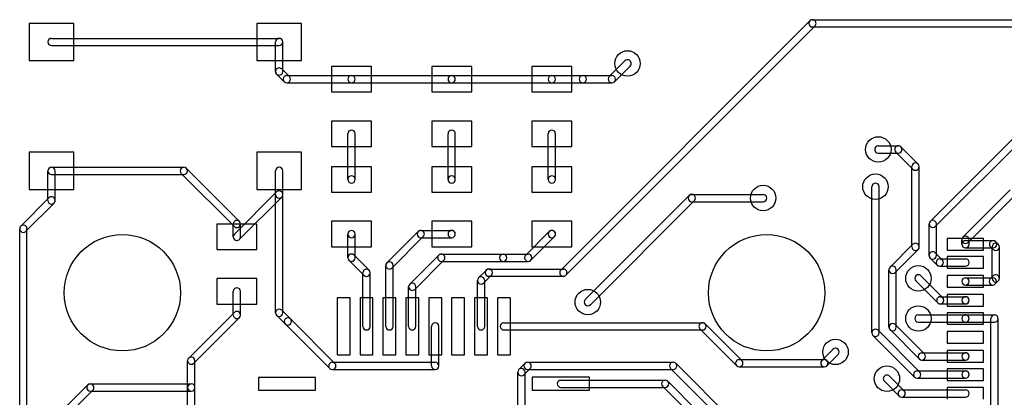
# Model space of a CAD drawing. Extents: x 67 to 209, y -168 to -95.
# Tile 5 of 14: x 67 to 102, y -108 to -95. Entities that reach past the tile are written whole.
import ezdxf

# ---------------------------------------------------------------- set-up
doc = ezdxf.new("R2010")
doc.units = 0
doc.header["$MEASUREMENT"] = 0
doc.layers.add('BLACK', color=250, linetype='CONTINUOUS')

msp = doc.modelspace()

# ---------------------------------------------------------------- linework, layer by layer
at = {"layer": 'BLACK'}
for p, q in [((67.75, -95.1), (67.75, -96.4)), ((69.3, -95.1), (67.75, -95.1)), ((69.3, -96.4), (69.3, -95.1)), ((75.7, -95.1), (75.7, -96.4)), ((77.25, -95.1), (75.7, -95.1)), ((77.25, -96.4), (77.25, -95.1)), ((86.3102, -103.71), (95.0102, -95.0102)), ((86.4898, -103.89), (95.1898, -95.1898)), ((95.1, -94.973), (195.4, -94.973)), ((95.1, -95.227), (195.4, -95.227)), ((68.525, -95.623), (76.475, -95.623)), ((68.525, -95.877), (76.475, -95.877)), ((76.348, -96.7813), (76.348, -95.75)), ((76.602, -96.7813), (76.602, -95.75)), ((67.75, -96.4), (69.3, -96.4)), ((75.7, -96.4), (77.25, -96.4)), ((79.6985, -96.603), (78.3015, -96.603)), ((78.3015, -96.603), (78.3015, -97.492)), ((79.6985, -97.492), (79.6985, -96.603)), ((83.1985, -96.603), (81.8015, -96.603)), ((81.8015, -96.603), (81.8015, -97.492)), ((83.1985, -97.492), (83.1985, -96.603)), ((86.6985, -96.603), (85.3015, -96.603)), ((85.3015, -96.603), (85.3015, -97.492)), ((86.6985, -97.492), (86.6985, -96.603)), ((88.0038, -96.9577), (88.5513, -96.4102)), ((88.1834, -97.1373), (88.7309, -96.5898)), ((76.6514, -97.1373), (76.3852, -96.8711)), ((76.831, -96.9577), (76.5648, -96.6915)), ((76.7412, -96.9205), (79, -96.9205)), ((79, -96.9205), (82.5, -96.9205)), ((82.5, -96.9205), (86, -96.9205)), ((86, -96.9205), (87.0798, -96.9205)), ((87.0798, -96.9205), (88.0936, -96.9205)), ((76.7412, -97.1745), (79, -97.1745)), ((79, -97.1745), (82.5, -97.1745)), ((82.5, -97.1745), (86, -97.1745)), ((86, -97.1745), (87.0798, -97.1745)), ((87.0798, -97.1745), (88.0936, -97.1745)), ((78.3015, -97.492), (79.6985, -97.492)), ((81.8015, -97.492), (83.1985, -97.492)), ((85.3015, -97.492), (86.6985, -97.492)), ((79.6985, -98.508), (78.3015, -98.508)), ((78.3015, -98.508), (78.3015, -99.397)), ((79.6985, -99.397), (79.6985, -98.508)), ((83.1985, -98.508), (81.8015, -98.508)), ((81.8015, -98.508), (81.8015, -99.397)), ((83.1985, -99.397), (83.1985, -98.508)), ((86.6985, -98.508), (85.3015, -98.508)), ((85.3015, -98.508), (85.3015, -99.397)), ((86.6985, -99.397), (86.6985, -98.508)), ((99.2102, -102.01), (102.81, -98.4102)), ((99.3898, -102.19), (102.99, -98.5898)), ((78.873, -100.548), (78.873, -98.9525)), ((79.127, -100.548), (79.127, -98.9525)), ((82.373, -100.548), (82.373, -98.9525)), ((82.627, -100.548), (82.627, -98.9525)), ((85.873, -100.548), (85.873, -98.9525)), ((86.127, -100.548), (86.127, -98.9525)), ((97.4, -99.373), (98.1, -99.373)), ((67.75, -99.6), (67.75, -100.9)), ((69.3, -99.6), (67.75, -99.6)), ((69.3, -100.9), (69.3, -99.6)), ((75.7, -99.6), (75.7, -100.9)), ((77.25, -99.6), (75.7, -99.6)), ((77.25, -100.9), (77.25, -99.6)), ((78.3015, -99.397), (79.6985, -99.397)), ((81.8015, -99.397), (83.1985, -99.397)), ((85.3015, -99.397), (86.6985, -99.397)), ((97.4, -99.627), (98.1, -99.627)), ((98.6102, -100.19), (98.0102, -99.5898)), ((98.7898, -100.01), (98.1898, -99.4102)), ((68.398, -101.281), (68.398, -100.25)), ((68.525, -100.123), (73.148, -100.123)), ((68.525, -100.377), (73.148, -100.377)), ((68.652, -101.281), (68.652, -100.25)), ((73.0582, -100.34), (74.9102, -102.192)), ((73.2378, -100.16), (75.0898, -102.012)), ((76.348, -105.198), (76.348, -100.25)), ((76.348, -101.073), (76.348, -100.25)), ((76.602, -105.198), (76.602, -100.25)), ((76.602, -101.073), (76.602, -100.25)), ((79.6985, -100.103), (78.3015, -100.103)), ((78.3015, -100.103), (78.3015, -100.992)), ((79.6985, -100.992), (79.6985, -100.103)), ((83.1985, -100.103), (81.8015, -100.103)), ((81.8015, -100.103), (81.8015, -100.992)), ((83.1985, -100.992), (83.1985, -100.103)), ((86.6985, -100.103), (85.3015, -100.103)), ((85.3015, -100.103), (85.3015, -100.992)), ((86.6985, -100.992), (86.6985, -100.103)), ((98.573, -102.9), (98.573, -100.1)), ((98.827, -102.9), (98.827, -100.1)), ((78.873, -100.548), (78.873, -100.548)), ((79.127, -100.548), (79.127, -100.548)), ((82.373, -100.548), (82.373, -100.548)), ((82.627, -100.548), (82.627, -100.548)), ((85.873, -100.548), (85.873, -100.548)), ((86.127, -100.548), (86.127, -100.548)), ((67.75, -100.9), (69.3, -100.9)), ((76.3852, -100.983), (74.9102, -102.458)), ((75.7, -100.9), (77.25, -100.9)), ((78.3015, -100.992), (79.6985, -100.992)), ((81.8015, -100.992), (83.1985, -100.992)), ((85.3015, -100.992), (86.6985, -100.992)), ((90.885, -101.069), (93.3783, -101.069)), ((97.173, -105.9), (97.173, -100.8)), ((97.427, -105.9), (97.427, -100.8)), ((100.354, -102.566), (102.01, -100.91)), ((100.534, -102.746), (102.19, -101.09)), ((67.451, -102.176), (68.4352, -101.191)), ((67.6306, -102.355), (68.6148, -101.371)), ((76.5648, -101.162), (75.0898, -102.637)), ((90.7952, -101.106), (87.1642, -104.737)), ((90.9748, -101.286), (87.3438, -104.917)), ((90.885, -101.323), (93.3783, -101.323)), ((75.6985, -102.103), (74.3015, -102.103)), ((74.3015, -102.103), (74.3015, -102.992)), ((74.873, -102.548), (74.873, -102.102)), ((75.127, -102.548), (75.127, -102.102)), ((75.6985, -102.992), (75.6985, -102.103)), ((79.6985, -102.008), (78.3015, -102.008)), ((78.3015, -102.008), (78.3015, -102.897)), ((79.6985, -102.897), (79.6985, -102.008)), ((83.1985, -102.008), (81.8015, -102.008)), ((81.8015, -102.008), (81.8015, -102.897)), ((83.1985, -102.897), (83.1985, -102.008)), ((86.6985, -102.008), (85.3015, -102.008)), ((85.3015, -102.008), (85.3015, -102.897)), ((86.6985, -102.897), (86.6985, -102.008)), ((99.173, -103.2), (99.173, -102.1)), ((99.427, -103.2), (99.427, -102.1)), ((67.4138, -111.989), (67.4138, -102.266)), ((67.6678, -111.989), (67.6678, -102.266)), ((78.873, -102.453), (78.873, -102.452)), ((78.873, -103.278), (78.873, -102.453)), ((79.127, -102.453), (79.127, -102.452)), ((79.127, -103.278), (79.127, -102.453)), ((81.3294, -102.361), (80.2374, -103.457)), ((81.4202, -102.325), (82.4995, -102.325)), ((82.4995, -102.325), (82.5, -102.325)), ((82.5893, -102.362), (82.5898, -102.363)), ((85.0847, -103.188), (85.9102, -102.363)), ((85.873, -102.453), (85.873, -102.452)), ((86.127, -102.453), (86.127, -102.452)), ((81.5093, -102.541), (80.4173, -103.637)), ((81.4202, -102.579), (82.4995, -102.579)), ((82.4097, -102.542), (82.4102, -102.542)), ((82.4995, -102.579), (82.5, -102.579)), ((85.2643, -103.368), (86.0898, -102.542)), ((97.8102, -103.61), (98.6102, -102.81)), ((101.079, -102.606), (99.809, -102.606)), ((99.809, -102.606), (99.809, -103.012)), ((100.317, -102.809), (100.317, -102.656)), ((100.444, -102.682), (101.409, -102.682)), ((100.571, -102.809), (100.571, -102.656)), ((101.079, -103.012), (101.079, -102.606)), ((101.59, -102.81), (101.499, -102.719)), ((74.3015, -102.992), (75.6985, -102.992)), ((78.3015, -102.897), (79.6985, -102.897)), ((81.8015, -102.897), (83.1985, -102.897)), ((82.139, -103.151), (84.3, -103.151)), ((84.3, -103.151), (85.1745, -103.151)), ((85.3015, -102.897), (86.6985, -102.897)), ((97.9898, -103.79), (98.7898, -102.99)), ((99.6338, -103.354), (99.3898, -103.11)), ((99.809, -103.012), (101.079, -103.012)), ((100.444, -102.936), (101.409, -102.936)), ((101.41, -102.99), (101.319, -102.899)), ((101.373, -104), (101.373, -102.9)), ((101.627, -104), (101.627, -102.9)), ((78.9102, -103.368), (79.4341, -103.892)), ((79.0898, -103.188), (79.6137, -103.712)), ((82.0482, -103.187), (81.035, -104.204)), ((82.2281, -103.367), (81.2149, -104.384)), ((82.139, -103.405), (84.3, -103.405)), ((84.3, -103.405), (85.1745, -103.405)), ((99.4542, -103.534), (99.2102, -103.29)), ((99.544, -103.317), (100.444, -103.317)), ((101.079, -103.241), (99.809, -103.241)), ((99.809, -103.241), (99.809, -103.647)), ((101.079, -103.647), (101.079, -103.241)), ((79.3969, -105.674), (79.3969, -103.802)), ((79.6509, -105.674), (79.6509, -103.802)), ((80.1995, -105.674), (80.1995, -103.546)), ((80.4535, -105.674), (80.4535, -103.546)), ((83.437, -103.983), (83.7106, -103.71)), ((83.8, -103.673), (86.4, -103.673)), ((97.773, -105.7), (97.773, -103.7)), ((98.027, -105.7), (98.027, -103.7)), ((99.544, -103.571), (100.444, -103.571)), ((99.809, -103.647), (101.079, -103.647)), ((75.6985, -104.008), (74.3015, -104.008)), ((74.3015, -104.008), (74.3015, -104.897)), ((75.6985, -104.897), (75.6985, -104.008)), ((83.3999, -105.674), (83.3999, -104.073)), ((83.6163, -104.163), (83.8899, -103.89)), ((83.6539, -105.674), (83.6539, -104.073)), ((83.8, -103.927), (86.4, -103.927)), ((99.4742, -104.855), (98.7107, -104.089)), ((99.6541, -104.676), (98.8906, -103.91)), ((101.079, -103.901), (99.809, -103.901)), ((99.809, -103.901), (99.809, -104.308)), ((100.317, -104.104), (100.317, -104.104)), ((100.444, -103.977), (101.396, -103.977)), ((100.571, -104.104), (100.571, -104.104)), ((101.079, -104.308), (101.079, -103.901)), ((101.306, -104.014), (101.41, -103.91)), ((101.486, -104.194), (101.59, -104.09)), ((74.873, -105.278), (74.873, -104.453)), ((75.127, -105.278), (75.127, -104.453)), ((80.9971, -105.674), (80.9971, -104.293)), ((81.2511, -105.674), (81.2511, -104.293)), ((99.809, -104.308), (101.079, -104.308)), ((100.444, -104.231), (101.396, -104.231)), ((78.9511, -104.675), (78.5015, -104.675)), ((78.5015, -104.675), (78.5015, -106.673)), ((78.9511, -106.673), (78.9511, -104.675)), ((79.7487, -104.675), (79.2991, -104.675)), ((79.2991, -104.675), (79.2991, -106.673)), ((79.7487, -106.673), (79.7487, -104.675)), ((80.5513, -104.675), (80.1017, -104.675)), ((80.1017, -104.675), (80.1017, -106.673)), ((80.5513, -106.673), (80.5513, -104.675)), ((81.3489, -104.675), (80.8993, -104.675)), ((80.8993, -104.675), (80.8993, -106.673)), ((81.3489, -106.673), (81.3489, -104.675)), ((82.1515, -104.675), (81.7019, -104.675)), ((81.7019, -104.675), (81.7019, -106.673)), ((82.1515, -106.673), (82.1515, -104.675)), ((82.9491, -104.675), (82.4995, -104.675)), ((82.4995, -104.675), (82.4995, -106.673)), ((82.9491, -106.673), (82.9491, -104.675)), ((83.7517, -104.675), (83.3021, -104.675)), ((83.3021, -104.675), (83.3021, -106.673)), ((83.7517, -106.673), (83.7517, -104.675)), ((84.5493, -104.675), (84.0997, -104.675)), ((84.0997, -104.675), (84.0997, -106.673)), ((84.5493, -106.673), (84.5493, -104.675)), ((99.5648, -104.638), (100.444, -104.638)), ((101.079, -104.562), (99.809, -104.562)), ((99.809, -104.562), (99.809, -104.968)), ((100.354, -104.675), (100.354, -104.675)), ((100.444, -104.638), (100.444, -104.638)), ((100.534, -104.855), (100.534, -104.855)), ((101.079, -104.968), (101.079, -104.562)), ((74.9102, -105.188), (73.3168, -106.782)), ((74.3015, -104.897), (75.6985, -104.897)), ((76.5648, -105.108), (76.8665, -105.41)), ((99.5648, -104.892), (100.444, -104.892)), ((99.809, -104.968), (101.079, -104.968)), ((101.079, -105.197), (99.809, -105.197)), ((99.809, -105.197), (99.809, -105.603)), ((100.444, -104.892), (100.444, -104.892)), ((101.079, -105.603), (101.079, -105.197)), ((75.0898, -105.368), (73.4964, -106.962)), ((76.3852, -105.288), (76.6869, -105.59)), ((76.8665, -105.41), (78.4213, -106.965)), ((84.3245, -105.547), (91.2611, -105.547)), ((98.8, -105.273), (100.444, -105.273)), ((98.8, -105.527), (100.444, -105.527)), ((100.354, -105.31), (100.354, -105.31)), ((100.444, -105.273), (101.46, -105.273)), ((100.444, -105.527), (101.46, -105.527)), ((100.534, -105.49), (100.534, -105.49)), ((101.333, -134.389), (101.333, -105.4)), ((101.587, -134.389), (101.587, -105.4)), ((76.6869, -105.59), (78.2417, -107.145)), ((81.7997, -107.055), (81.7997, -105.674)), ((82.0537, -107.055), (82.0537, -105.674)), ((84.3245, -105.801), (91.2611, -105.801)), ((92.4551, -107.048), (91.1713, -105.764)), ((92.6347, -106.868), (91.3509, -105.584)), ((98.8444, -107.268), (97.3911, -105.809)), ((98.8298, -106.811), (97.8108, -105.789)), ((99.0098, -106.632), (97.9908, -105.61)), ((99.809, -105.603), (101.079, -105.603)), ((101.079, -105.857), (99.809, -105.857)), ((99.809, -105.857), (99.809, -106.263)), ((101.079, -106.263), (101.079, -105.857)), ((98.6645, -107.447), (97.2112, -105.988)), ((95.8163, -106.476), (95.4245, -106.868)), ((98.9206, -106.594), (100.444, -106.594)), ((99.809, -106.263), (101.079, -106.263)), ((101.079, -106.517), (99.809, -106.517)), ((99.809, -106.517), (99.809, -106.924)), ((100.444, -106.594), (100.444, -106.594)), ((101.079, -106.924), (101.079, -106.517)), ((73.2796, -107.809), (73.2796, -106.872)), ((73.5336, -107.809), (73.5336, -106.872)), ((78.3315, -106.928), (81.9267, -106.928)), ((78.5015, -106.673), (78.9511, -106.673)), ((79.2991, -106.673), (79.7487, -106.673)), ((80.1017, -106.673), (80.5513, -106.673)), ((80.8993, -106.673), (81.3489, -106.673)), ((81.7019, -106.673), (82.1515, -106.673)), ((82.4995, -106.673), (82.9491, -106.673)), ((83.3021, -106.673), (83.7517, -106.673)), ((84.0997, -106.673), (84.5493, -106.673)), ((85.1515, -106.927), (90.2353, -106.927)), ((92.5449, -106.831), (95.5143, -106.831)), ((95.9959, -106.656), (95.6041, -107.048)), ((98.9206, -106.848), (100.444, -106.848)), ((99.809, -106.924), (101.079, -106.924)), ((100.354, -106.631), (100.354, -106.631)), ((100.444, -106.848), (100.444, -106.848)), ((100.533, -106.811), (100.534, -106.81)), ((78.3315, -107.182), (81.9267, -107.182)), ((84.808, -108.476), (84.808, -107.27)), ((84.8452, -107.181), (85.0617, -106.964)), ((85.0248, -107.36), (85.2413, -107.144)), ((85.062, -108.476), (85.062, -107.27)), ((85.1515, -107.181), (90.2353, -107.181)), ((90.1455, -107.144), (95.7884, -112.787)), ((90.3251, -106.964), (95.968, -112.607)), ((92.5449, -107.085), (95.5143, -107.085)), ((98.7556, -107.229), (100.444, -107.229)), ((101.079, -107.152), (99.809, -107.152)), ((99.809, -107.152), (99.809, -107.559)), ((100.354, -107.266), (100.354, -107.266)), ((100.444, -107.229), (100.444, -107.229)), ((101.079, -107.559), (101.079, -107.152)), ((77.7497, -107.456), (75.7507, -107.456)), ((75.7507, -107.456), (75.7507, -107.905)), ((77.7497, -107.905), (77.7497, -107.456)), ((87.3153, -107.451), (85.3164, -107.451)), ((85.3164, -107.451), (85.3164, -107.9)), ((86.3158, -107.549), (89.9538, -107.549)), ((87.3153, -107.9), (87.3153, -107.451)), ((90.0436, -107.586), (91.0898, -108.632)), ((98.1262, -108.106), (97.6102, -107.59)), ((98.3058, -107.926), (97.7898, -107.41)), ((98.7556, -107.483), (100.444, -107.483)), ((99.809, -107.559), (101.079, -107.559)), ((100.444, -107.483), (100.444, -107.483)), ((100.533, -107.446), (100.534, -107.445)), ((68.6402, -108.87), (69.7914, -107.719)), ((68.8198, -109.05), (69.971, -107.899)), ((69.8812, -107.682), (73.4066, -107.682)), ((69.8812, -107.936), (73.4066, -107.936)), ((73.2796, -110.859), (73.2796, -107.809)), ((73.5336, -110.859), (73.5336, -107.809)), ((75.7507, -107.905), (77.7497, -107.905)), ((85.3164, -107.9), (87.3153, -107.9)), ((86.3158, -107.803), (89.9538, -107.803)), ((89.864, -107.765), (90.9102, -108.812)), ((98.216, -107.889), (100.444, -107.889)), ((101.079, -107.813), (99.809, -107.813)), ((99.809, -107.813), (99.809, -108.219)), ((101.079, -108.219), (101.079, -107.813)), ((98.216, -108.143), (100.444, -108.143))]:
    msp.add_line(p, q, dxfattribs=at)
for centre, radius in [((88.6411, -96.5), 0.4445), ((97.4, -99.5), 0.4445), ((97.3, -100.8), 0.4445), ((93.3783, -101.196), 0.4445), ((71, -104.5), 2.032), ((93.5, -104.5), 2.032), ((98.8, -104), 0.4445), ((87.254, -104.827), 0.4445), ((98.8, -105.4), 0.4445), ((95.9061, -106.566), 0.4445), ((97.7, -107.5), 0.4445)]:
    msp.add_circle(centre, radius, dxfattribs=at)
for centre, start, end in [((95.1, -95.1), 90, 270), ((95.1, -95.1), 315, 495), ((68.525, -95.75), 90, 270), ((76.475, -95.75), 360, 540), ((76.475, -95.75), 270, 450), ((88.6411, -96.5), 315, 495), ((76.475, -96.7813), 405, 585), ((76.475, -96.7813), 180, 360), ((76.7412, -97.0475), 90, 270), ((76.7412, -97.0475), 225, 405), ((79, -97.0475), 90, 270), ((79, -97.0475), 270, 450), ((82.5, -97.0475), 90, 270), ((82.5, -97.0475), 270, 450), ((86, -97.0475), 90, 270), ((86, -97.0475), 270, 450), ((87.0798, -97.0475), 90, 270), ((87.0798, -97.0475), 270, 450), ((88.0936, -97.0475), 135, 315), ((88.0936, -97.0475), 270, 450), ((79, -98.9525), 360, 540), ((82.5, -98.9525), 360, 540), ((86, -98.9525), 360, 540), ((97.4, -99.5), 90, 270), ((98.1, -99.5), 405, 585), ((98.1, -99.5), 270, 450), ((98.7, -100.1), 360, 540), ((98.7, -100.1), 225, 405), ((68.525, -100.25), 90, 270), ((68.525, -100.25), 360, 540), ((73.148, -100.25), 45, 225), ((73.148, -100.25), 270, 450), ((76.475, -100.25), 360, 540), ((76.475, -100.25), 360, 540), ((79, -100.548), 360, 540), ((79, -100.548), 180, 360), ((79, -100.548), 180, 360), ((82.5, -100.548), 360, 540), ((82.5, -100.548), 180, 360), ((82.5, -100.548), 180, 360), ((86, -100.548), 360, 540), ((86, -100.548), 180, 360), ((86, -100.548), 180, 360), ((97.3, -100.8), 360, 540), ((76.475, -101.073), 180, 360), ((76.475, -101.073), -45, 135), ((90.885, -101.196), 90, 270), ((90.885, -101.196), -45, 135), ((93.3783, -101.196), 270, 450), ((68.525, -101.281), 180, 360), ((68.525, -101.281), 315, 495), ((75, -102.102), 360, 540), ((75, -102.102), 225, 405), ((99.3, -102.1), 360, 540), ((99.3, -102.1), 135, 315), ((67.5408, -102.266), 360, 540), ((67.5408, -102.266), 135, 315), ((75, -102.548), 135, 315), ((79, -102.452), 360, 540), ((79, -102.453), 360, 540), ((79, -102.453), 180, 360), ((81.4202, -102.452), 90, 270), ((81.4193, -102.451), -44.9, 135.1), ((82.4995, -102.452), 90, 270), ((82.4995, -102.452), 45, 225), ((82.5, -102.453), 225, 405), ((82.4995, -102.452), 270, 450), ((82.5, -102.452), 270, 450), ((86, -102.452), 360, 540), ((86, -102.453), 180, 360), ((86, -102.453), 315, 495), ((75, -102.548), 180, 360), ((98.7, -102.9), 315, 495), ((100.444, -102.656), 360, 540), ((100.444, -102.656), 135, 315), ((100.444, -102.809), 90, 270), ((100.444, -102.809), 180, 360), ((101.409, -102.809), 405, 585), ((101.5, -102.9), 360, 540), ((101.409, -102.809), 270, 450), ((101.5, -102.9), 225, 405), ((79, -103.278), 45, 225), ((82.139, -103.278), 90, 270), ((82.1381, -103.277), -44.9, 135.1), ((84.3, -103.278), 90, 270), ((84.3, -103.278), 270, 450), ((85.1745, -103.278), 270, 450), ((98.7, -102.9), 180, 360), ((99.3, -103.2), 405, 585), ((79, -103.278), 180, 360), ((80.3265, -103.546), 360, 540), ((80.3274, -103.547), 135.1, 315.1), ((85.1745, -103.278), 135, 315), ((99.3, -103.2), 180, 360), ((99.544, -103.444), 90, 270), ((99.544, -103.444), 225, 405), ((100.444, -103.444), 270, 450), ((79.5239, -103.802), 360, 540), ((79.5239, -103.802), 225, 405), ((83.8, -103.8), 90, 270), ((83.8002, -103.8), 314.9, 494.9), ((86.4, -103.8), 135, 315), ((86.4, -103.8), 270, 450), ((97.9, -103.7), 360, 540), ((97.9, -103.7), 135, 315), ((81.1241, -104.293), 360, 540), ((83.5267, -104.073), 134.9, 314.9), ((83.5269, -104.073), 360, 540), ((98.8006, -103.999), 404.9, 584.9), ((100.444, -104.104), 90, 270), ((100.444, -104.104), 360, 540), ((100.444, -104.104), 180, 360), ((101.396, -104.104), 135, 315), ((101.5, -104), 180, 360), ((101.396, -104.104), 270, 450), ((101.5, -104), 315, 495), ((75, -104.453), 360, 540), ((81.125, -104.294), 135.1, 315.1), ((87.254, -104.827), 135, 315), ((99.5648, -104.765), 90, 270), ((99.5642, -104.766), 224.9, 404.9), ((100.444, -104.765), 90, 270), ((100.444, -104.765), 135, 315), ((100.444, -104.765), 315, 495), ((100.444, -104.765), 270, 450), ((100.444, -104.765), 270, 450), ((75, -105.278), -45, 135), ((76.475, -105.198), 45, 225), ((76.475, -105.198), 180, 360), ((75, -105.278), 180, 360), ((76.7767, -105.5), 45, 225), ((76.7767, -105.5), 225, 405), ((81.9267, -105.674), 360, 540), ((84.3245, -105.674), 90, 270), ((91.2611, -105.674), 405, 585), ((91.2611, -105.674), 270, 450), ((98.8, -105.4), 90, 270), ((100.444, -105.4), 90, 270), ((100.444, -105.4), 135, 315), ((100.444, -105.4), 315, 495), ((100.444, -105.4), 270, 450), ((101.46, -105.4), 360, 540), ((101.46, -105.4), 270, 450), ((79.5239, -105.674), 180, 360), ((80.3265, -105.674), 180, 360), ((81.1241, -105.674), 180, 360), ((83.5269, -105.674), 180, 360), ((97.3, -105.9), 180, 360), ((97.3012, -105.899), 404.9, 584.9), ((97.9, -105.7), 180, 360), ((97.9008, -105.699), 404.9, 584.9), ((95.9061, -106.566), -45, 135), ((98.9206, -106.721), 90, 270), ((100.444, -106.721), 90, 270), ((100.444, -106.721), 315, 495), ((100.444, -106.721), 270, 450), ((100.444, -106.721), 270, 450), ((73.4066, -106.872), 360, 540), ((73.4066, -106.872), 135, 315), ((78.3315, -107.055), 90, 270), ((81.9267, -107.055), 270, 450), ((85.1515, -107.054), 90, 270), ((85.1515, -107.054), 315, 495), ((90.2353, -107.054), 45, 225), ((90.2353, -107.054), 270, 450), ((92.5449, -106.958), 90, 270), ((92.5449, -106.958), 225, 405), ((95.5143, -106.958), 135, 315), ((95.5143, -106.958), 270, 450), ((98.9198, -106.722), 224.9, 404.9), ((100.444, -106.721), 135, 315), ((78.3315, -107.055), 225, 405), ((81.9267, -107.055), 180, 360), ((84.935, -107.27), 360, 540), ((84.935, -107.27), 135, 315), ((98.7556, -107.356), 90, 270), ((98.7544, -107.357), 224.9, 404.9), ((100.444, -107.356), 90, 270), ((100.444, -107.356), 135, 315), ((100.444, -107.356), 315, 495), ((100.444, -107.356), 270, 450), ((100.444, -107.356), 270, 450), ((86.3158, -107.676), 90, 270), ((89.9538, -107.676), 45, 225), ((89.9538, -107.676), 270, 450), ((97.7, -107.5), 405, 585), ((69.8812, -107.809), 90, 270), ((69.8812, -107.809), 315, 495), ((73.4066, -107.809), 360, 540), ((73.4066, -107.809), 180, 360), ((73.4066, -107.809), 270, 450), ((98.216, -108.016), 90, 270), ((98.216, -108.016), 225, 405), ((100.444, -108.016), 270, 450)]:
    msp.add_arc(centre, 0.127, start, end, dxfattribs=at)

doc.saveas('drawing.dxf')
